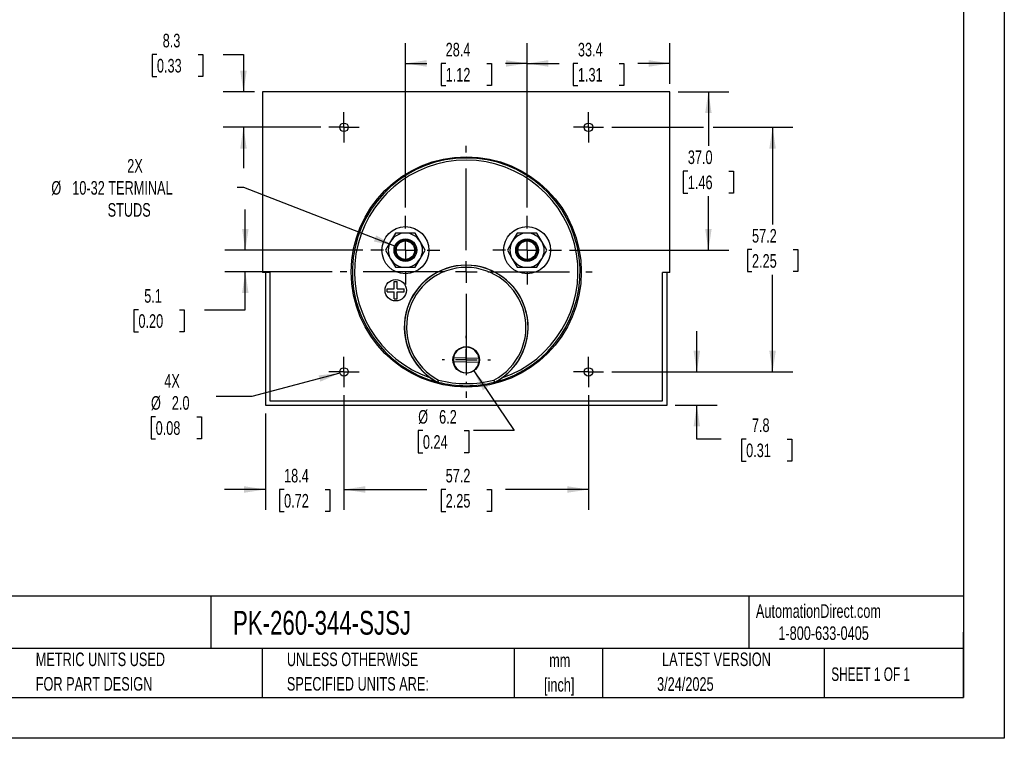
# Model space of a CAD drawing. Header units: millimetres. Extents: x 0 to 419, y 0 to 324.
# Tile 2 of 3: x 189 to 419, y 0 to 168. Entities that reach past the tile are written whole.
import ezdxf

# ---------------------------------------------------------------- set-up
doc = ezdxf.new("R2010")
doc.units = ezdxf.units.MM
doc.header["$LTSCALE"] = 1.5
doc.linetypes.add('CENTERX2', pattern=[20.32, 12.7, -2.54, 2.54, -2.54])
doc.layers.add('CENTER', color=40, linetype='CENTERX2')
doc.layers.add('DIMENSIONS', color=140, linetype='Continuous', lineweight=25)
doc.layers.add('TEXT', color=140, linetype='Continuous', lineweight=25)
doc.styles.add('SLDTEXTSTYLE0', font='TXT', dxfattribs={"width": 0.7})
doc.styles.add('SLDTEXTSTYLE1', font='TXT', dxfattribs={"width": 0.65})
doc.dimstyles.new('SLDDIMSTYLE0', dxfattribs={"dimtxt": 3.237012, "dimasz": 4.953, "dimexe": 0, "dimexo": 0.0625, "dimgap": 0.809253, "dimtad": 0, "dimtih": 1, "dimtoh": 1, "dimrnd": 1e-09, "dimzin": 12, "dimdsep": 46, "dimtxsty": 'SLDTEXTSTYLE0', "dimsah": 1, "dimcen": 0.09, "dimadec": 0, "dimazin": 3, "dimtfac": 1, "dimtofl": 0, "dimtmove": 0, "dimatfit": 3, "dimfxl": 0, "dimfrac": 2, "dimtolj": 1, "dimtzin": 12, "dimarcsym": 0})
doc.dimstyles.new('SLDDIMSTYLE1', dxfattribs={"dimtxt": 3.237012, "dimasz": 4.953, "dimexe": 0, "dimexo": 0.0625, "dimgap": 0.809253, "dimtad": 0, "dimtih": 1, "dimtoh": 1, "dimrnd": 1e-09, "dimzin": 12, "dimdsep": 46, "dimtxsty": 'SLDTEXTSTYLE0', "dimsah": 1, "dimcen": 0.09, "dimadec": 0, "dimazin": 3, "dimtfac": 1, "dimtmove": 0, "dimatfit": 0, "dimfxl": 0, "dimfrac": 2, "dimtolj": 1, "dimtzin": 12, "dimarcsym": 0})
doc.dimstyles.new('SLDDIMSTYLE2', dxfattribs={"dimtxt": 3.237012, "dimasz": 4.953, "dimexe": 0, "dimexo": 0.0625, "dimgap": 0.809253, "dimtad": 0, "dimtih": 1, "dimtoh": 1, "dimrnd": 1e-09, "dimzin": 12, "dimdsep": 46, "dimtxsty": 'SLDTEXTSTYLE0', "dimsah": 1, "dimcen": 0, "dimadec": 0, "dimazin": 3, "dimtfac": 1, "dimtofl": 0, "dimtmove": 0, "dimatfit": 3, "dimfxl": 0, "dimfrac": 2, "dimtolj": 1, "dimtzin": 12, "dimarcsym": 0})
doc.dimstyles.new('SLDDIMSTYLE3', dxfattribs={"dimtxt": 3.237012, "dimasz": 4.953, "dimexe": 0, "dimexo": 0.0625, "dimgap": 0.809253, "dimtad": 0, "dimtih": 1, "dimtoh": 1, "dimrnd": 1e-09, "dimzin": 4, "dimdsep": 46, "dimtxsty": 'SLDTEXTSTYLE0', "dimsah": 1, "dimcen": 0.09, "dimadec": 0, "dimazin": 1, "dimtfac": 1, "dimtofl": 0, "dimtmove": 0, "dimatfit": 3, "dimfxl": 0, "dimfrac": 2, "dimtolj": 1, "dimtzin": 12, "dimarcsym": 0})
doc.dimstyles.new('SLDDIMSTYLE5', dxfattribs={"dimtxt": 3.237012, "dimasz": 4.953, "dimexe": 0, "dimexo": 0.0625, "dimgap": 0.809253, "dimtad": 0, "dimtih": 1, "dimtoh": 1, "dimrnd": 1e-09, "dimzin": 12, "dimdsep": 46, "dimtxsty": 'SLDTEXTSTYLE0', "dimsah": 1, "dimcen": 0, "dimadec": 0, "dimazin": 3, "dimtfac": 1, "dimtofl": 0, "dimtmove": 0, "dimatfit": 3, "dimfxl": 0, "dimfrac": 2, "dimtolj": 1, "dimtzin": 12, "dimarcsym": 0})
doc.dimstyles.new('SLDDIMSTYLE6', dxfattribs={"dimtxt": 3.237012, "dimasz": 4.953, "dimexe": 0, "dimexo": 0.0625, "dimgap": 0.809253, "dimtad": 0, "dimtih": 1, "dimtoh": 1, "dimrnd": 1e-09, "dimzin": 4, "dimdsep": 46, "dimtxsty": 'SLDTEXTSTYLE0', "dimsah": 1, "dimcen": 0, "dimadec": 0, "dimazin": 1, "dimtfac": 1, "dimtofl": 0, "dimtmove": 0, "dimatfit": 3, "dimfxl": 0, "dimfrac": 2, "dimtolj": 1, "dimtzin": 12, "dimarcsym": 0})

# ---------------------------------------------------------------- blocks, each defined once
blk = doc.blocks.new('SW_NOTE_0')
at = {"layer": 'TEXT', "color": 0, "linetype": 'CENTERX2', "lineweight": 18, "char_height": 2.775, "attachment_point": 1, "style": 'SLDTEXTSTYLE0'}
for s, insert in [('SIFAM TINSLEY CONTENDER PANEL METER, 3.5IN ANALOG DIAL DISPLAY, 0-600 VAC, VOLTAGE INPUT, SELF', (0, 3.58)), ('CONTAINED, MOVING IRON, ROUND 4-HOLE MOUNT', (0, -1.45))]:
    blk.add_mtext(s, dxfattribs=dict(at, insert=insert))
blk = doc.blocks.new('SW_NOTE_0_1')
at = {"layer": 'TEXT', "color": 0, "linetype": 'CENTERX2', "lineweight": 18, "char_height": 3.175, "attachment_point": 2, "style": 'SLDTEXTSTYLE0'}
for s, insert in [('mm', (4.27, 4.09)), ('[inch]', (4.14, -1.64))]:
    blk.add_mtext(s, dxfattribs=dict(at, insert=insert))
blk = doc.blocks.new('SW_NOTE_0_2')
at = {"layer": 'TEXT', "color": 0, "linetype": 'CENTERX2', "lineweight": 18, "char_height": 3.175, "attachment_point": 1, "style": 'SLDTEXTSTYLE0'}
for s, insert in [('UNLESS OTHERWISE', (0, 4.09)), ('SPECIFIED UNITS ARE:', (0, -1.64))]:
    blk.add_mtext(s, dxfattribs=dict(at, insert=insert))
blk = doc.blocks.new('SW_NOTE_0_6')
at = {"layer": 'TEXT', "color": 0, "linetype": 'CENTERX2', "lineweight": 18, "char_height": 3.175, "attachment_point": 1, "style": 'SLDTEXTSTYLE0'}
for s, insert in [('METRIC UNITS USED', (0, 4.09)), ('FOR PART DESIGN', (0, -1.64))]:
    blk.add_mtext(s, dxfattribs=dict(at, insert=insert))
blk = doc.blocks.new('_D_14')
at = {"layer": 'DIMENSIONS'}
for p, q in [((264.76, 80.14), (264.76, 53.37)), ((246.38, 75.9), (246.38, 53.37)), ((246.38, 58.13), (236.86, 58.13)), ((250.76, 58.13), (249.68, 58.13)), ((249.68, 58.13), (249.68, 52.99)), ((260.38, 58.13), (261.47, 58.13)), ((261.47, 58.13), (261.47, 52.99)), ((264.76, 58.13), (274.29, 58.13)), ((249.68, 52.99), (250.76, 52.99)), ((261.47, 52.99), (260.38, 52.99))]:
    blk.add_line(p, q, dxfattribs=at)
for points in [[(246.38, 58.13), (241.43, 58.89), (241.43, 57.37)], [(264.76, 58.13), (269.72, 57.37), (269.72, 58.89)]]:
    blk.add_solid(points, dxfattribs=at)
at = {"layer": 'DIMENSIONS', "char_height": 3.175, "attachment_point": 1, "style": 'SLDTEXTSTYLE0'}
for s, insert in [('18.4', (250.76, 62.95)), ('0.72', (250.76, 57.08))]:
    blk.add_mtext(s, dxfattribs=dict(at, insert=insert))
blk = doc.blocks.new('_D_15')
at = {"layer": 'DIMENSIONS'}
for p, q in [((264.76, 80.14), (264.76, 53.37)), ((321.91, 80.14), (321.91, 53.37)), ((264.76, 58.13), (284.14, 58.13)), ((288.53, 58.13), (287.44, 58.13)), ((287.44, 58.13), (287.44, 52.99)), ((298.15, 58.13), (299.24, 58.13)), ((299.24, 58.13), (299.24, 52.99)), ((321.91, 58.13), (302.53, 58.13)), ((287.44, 52.99), (288.53, 52.99)), ((299.24, 52.99), (298.15, 52.99))]:
    blk.add_line(p, q, dxfattribs=at)
for points in [[(264.76, 58.13), (269.72, 57.37), (269.72, 58.89)], [(321.91, 58.13), (316.96, 58.89), (316.96, 57.37)]]:
    blk.add_solid(points, dxfattribs=at)
at = {"layer": 'DIMENSIONS', "char_height": 3.175, "attachment_point": 1, "style": 'SLDTEXTSTYLE0'}
for s, insert in [('57.2', (288.53, 62.95)), ('2.25', (288.53, 57.08))]:
    blk.add_mtext(s, dxfattribs=dict(at, insert=insert))
blk = doc.blocks.new('_D_16')
at = {"layer": 'DIMENSIONS'}
for p, q in [((347.24, 85.59), (347.24, 95.11)), ((327.36, 85.59), (352, 85.59)), ((342.2, 77.8), (352, 77.8)), ((347.24, 69.91), (347.24, 77.8)), ((352.92, 69.91), (347.24, 69.91)), ((358.76, 69.91), (357.67, 69.91)), ((357.67, 69.91), (357.67, 64.77)), ((368.38, 69.91), (369.46, 69.91)), ((369.46, 69.91), (369.46, 64.77)), ((357.67, 64.77), (358.76, 64.77)), ((369.46, 64.77), (368.38, 64.77))]:
    blk.add_line(p, q, dxfattribs=at)
for points in [[(347.24, 85.59), (348, 90.54), (346.47, 90.54)], [(347.24, 77.8), (346.47, 72.85), (348, 72.85)]]:
    blk.add_solid(points, dxfattribs=at)
at = {"layer": 'DIMENSIONS', "char_height": 3.175, "attachment_point": 1, "style": 'SLDTEXTSTYLE0'}
for s, insert in [('7.8', (360.1, 74.73)), ('0.31', (358.76, 68.86))]:
    blk.add_mtext(s, dxfattribs=dict(at, insert=insert))
blk = doc.blocks.new('_D_17')
at = {"layer": 'DIMENSIONS'}
for p, q in [((279.11, 123.98), (279.11, 162.43)), ((307.56, 123.98), (307.56, 162.43)), ((279.11, 157.66), (284.14, 157.66)), ((288.53, 157.66), (287.44, 157.66)), ((287.44, 157.66), (287.44, 152.52)), ((298.15, 157.66), (299.24, 157.66)), ((299.24, 157.66), (299.24, 152.52)), ((307.56, 157.66), (302.53, 157.66)), ((287.44, 152.52), (288.53, 152.52)), ((299.24, 152.52), (298.15, 152.52))]:
    blk.add_line(p, q, dxfattribs=at)
for points in [[(279.11, 157.66), (284.07, 156.9), (284.07, 158.43)], [(307.56, 157.66), (302.61, 158.43), (302.61, 156.9)]]:
    blk.add_solid(points, dxfattribs=at)
at = {"layer": 'DIMENSIONS', "char_height": 3.175, "attachment_point": 1, "style": 'SLDTEXTSTYLE0'}
for s, insert in [('28.4', (288.53, 162.48)), ('1.12', (288.53, 156.61))]:
    blk.add_mtext(s, dxfattribs=dict(at, insert=insert))
blk = doc.blocks.new('_D_18')
at = {"layer": 'DIMENSIONS'}
for p, q in [((307.56, 123.98), (307.56, 162.43)), ((340.94, 152.91), (340.94, 162.43)), ((307.56, 157.66), (315.05, 157.66)), ((319.44, 157.66), (318.35, 157.66)), ((318.35, 157.66), (318.35, 152.52)), ((329.06, 157.66), (330.15, 157.66)), ((330.15, 157.66), (330.15, 152.52)), ((340.94, 157.66), (333.45, 157.66)), ((318.35, 152.52), (319.44, 152.52)), ((330.15, 152.52), (329.06, 152.52))]:
    blk.add_line(p, q, dxfattribs=at)
for points in [[(307.56, 157.66), (312.52, 156.9), (312.52, 158.43)], [(340.94, 157.66), (335.99, 158.43), (335.99, 156.9)]]:
    blk.add_solid(points, dxfattribs=at)
at = {"layer": 'DIMENSIONS', "char_height": 3.175, "attachment_point": 1, "style": 'SLDTEXTSTYLE0'}
for s, insert in [('33.4', (319.44, 162.48)), ('1.31', (319.44, 156.61))]:
    blk.add_mtext(s, dxfattribs=dict(at, insert=insert))
blk = doc.blocks.new('_D_19')
at = {"layer": 'DIMENSIONS'}
for p, q in [((221.04, 159.77), (219.96, 159.77)), ((219.96, 159.77), (219.96, 154.62)), ((230.66, 159.77), (231.75, 159.77)), ((231.75, 159.77), (231.75, 154.62)), ((236.5, 159.77), (241.27, 159.77)), ((241.27, 159.77), (241.27, 151.01)), ((219.96, 154.62), (221.04, 154.62)), ((231.75, 154.62), (230.66, 154.62)), ((243.83, 151.01), (236.51, 151.01)), ((259.32, 142.74), (236.51, 142.74)), ((241.27, 142.74), (241.27, 133.21))]:
    blk.add_line(p, q, dxfattribs=at)
for points in [[(241.27, 151.01), (242.03, 155.96), (240.51, 155.96)], [(241.27, 142.74), (240.51, 137.78), (242.03, 137.78)]]:
    blk.add_solid(points, dxfattribs=at)
at = {"layer": 'DIMENSIONS', "char_height": 3.175, "attachment_point": 1, "style": 'SLDTEXTSTYLE0'}
for s, insert in [('8.3', (222.39, 164.59)), ('0.33', (221.04, 158.72))]:
    blk.add_mtext(s, dxfattribs=dict(at, insert=insert))
blk = doc.blocks.new('_D_20')
at = {"layer": 'DIMENSIONS'}
for p, q in [((327.36, 142.74), (348.8, 142.74)), ((351.09, 142.74), (369.7, 142.74)), ((364.94, 142.74), (364.94, 120.03)), ((360.13, 114.16), (359.04, 114.16)), ((359.04, 114.16), (359.04, 109.02)), ((369.75, 114.16), (370.84, 114.16)), ((370.84, 114.16), (370.84, 109.02)), ((359.04, 109.02), (360.13, 109.02)), ((364.94, 85.59), (364.94, 108.29)), ((370.84, 109.02), (369.75, 109.02)), ((327.36, 85.59), (369.7, 85.59))]:
    blk.add_line(p, q, dxfattribs=at)
for points in [[(364.94, 142.74), (364.18, 137.78), (365.7, 137.78)], [(364.94, 85.59), (365.7, 90.54), (364.18, 90.54)]]:
    blk.add_solid(points, dxfattribs=at)
at = {"layer": 'DIMENSIONS', "char_height": 3.175, "attachment_point": 1, "style": 'SLDTEXTSTYLE0'}
for s, insert in [('57.2', (360.13, 118.98)), ('2.25', (360.13, 113.11))]:
    blk.add_mtext(s, dxfattribs=dict(at, insert=insert))
blk = doc.blocks.new('_D_21')
at = {"layer": 'DIMENSIONS'}
for p, q in [((342.84, 151.01), (354.71, 151.01)), ((349.94, 151.01), (349.94, 138.39)), ((345.13, 132.52), (344.05, 132.52)), ((344.05, 132.52), (344.05, 127.38)), ((354.75, 132.52), (355.84, 132.52)), ((355.84, 132.52), (355.84, 127.38)), ((344.05, 127.38), (345.13, 127.38)), ((349.94, 114.03), (349.94, 126.65)), ((355.84, 127.38), (354.75, 127.38)), ((317.51, 114.03), (354.71, 114.03))]:
    blk.add_line(p, q, dxfattribs=at)
for points in [[(349.94, 151.01), (349.18, 146.05), (350.7, 146.05)], [(349.94, 114.03), (350.7, 118.99), (349.18, 118.99)]]:
    blk.add_solid(points, dxfattribs=at)
at = {"layer": 'DIMENSIONS', "char_height": 3.175, "attachment_point": 1, "style": 'SLDTEXTSTYLE0'}
for s, insert in [('37.0', (345.13, 137.34)), ('1.46', (345.13, 131.47))]:
    blk.add_mtext(s, dxfattribs=dict(at, insert=insert))
blk = doc.blocks.new('_D_22')
at = {"layer": 'DIMENSIONS'}
for p, q in [((241.36, 128.66), (239.82, 128.66)), ((276.64, 114.99), (241.36, 128.66))]:
    blk.add_line(p, q, dxfattribs=at)
blk.add_solid([(276.64, 114.99), (272.3, 117.49), (271.75, 116.07)], dxfattribs=at)
at = {"layer": 'DIMENSIONS', "char_height": 3.175, "attachment_point": 1, "style": 'SLDTEXTSTYLE0'}
for s, insert in [('2X', (214.1, 135.32)), ('%%c', (196.36, 130.18)), ('10-32 TERMINAL', (201.25, 130.18)), ('STUDS', (209.52, 125.03))]:
    blk.add_mtext(s, dxfattribs=dict(at, insert=insert))
blk = doc.blocks.new('_D_23')
at = {"layer": 'DIMENSIONS'}
for p, q in [((263.8, 85.33), (243.25, 79.82)), ((243.25, 79.82), (234.92, 79.82)), ((220.74, 75.12), (219.66, 75.12)), ((219.66, 75.12), (219.66, 69.98)), ((230.36, 75.12), (231.45, 75.12)), ((231.45, 75.12), (231.45, 69.98)), ((219.66, 69.98), (220.74, 69.98)), ((231.45, 69.98), (230.36, 69.98))]:
    blk.add_line(p, q, dxfattribs=at)
blk.add_solid([(263.8, 85.33), (258.82, 84.78), (259.21, 83.31)], dxfattribs=at)
at = {"layer": 'DIMENSIONS', "char_height": 3.175, "attachment_point": 1, "style": 'SLDTEXTSTYLE0'}
for s, insert in [('4X', (222.76, 85.08)), ('%%c', (219.65, 79.94)), ('2.0', (224.53, 79.94)), ('0.08', (220.74, 74.07))]:
    blk.add_mtext(s, dxfattribs=dict(at, insert=insert))
blk = doc.blocks.new('_D_24')
at = {"layer": 'DIMENSIONS'}
for p, q in [((295.08, 85.82), (304.53, 71.88)), ((283.21, 71.88), (282.12, 71.88)), ((282.12, 71.88), (282.12, 66.73)), ((292.83, 71.88), (293.92, 71.88)), ((293.92, 71.88), (293.92, 66.73)), ((304.53, 71.88), (295, 71.88)), ((282.12, 66.73), (283.21, 66.73)), ((293.92, 66.73), (292.83, 66.73))]:
    blk.add_line(p, q, dxfattribs=at)
blk.add_solid([(295.08, 85.82), (297.23, 81.29), (298.49, 82.15)], dxfattribs=at)
at = {"layer": 'DIMENSIONS', "char_height": 3.175, "attachment_point": 1, "style": 'SLDTEXTSTYLE0'}
for s, insert in [('%%c', (282.11, 76.69)), ('6.2', (287, 76.69)), ('0.24', (283.21, 70.82))]:
    blk.add_mtext(s, dxfattribs=dict(at, insert=insert))
blk = doc.blocks.new('_D_25')
at = {"layer": 'DIMENSIONS'}
for p, q in [((241.7, 114.03), (241.7, 123.56)), ((269.17, 114.03), (236.94, 114.03)), ((262, 108.95), (236.94, 108.95)), ((241.7, 100.12), (241.7, 108.95)), ((216.72, 100.12), (215.63, 100.12)), ((215.63, 100.12), (215.63, 94.97)), ((226.34, 100.12), (227.43, 100.12)), ((227.43, 100.12), (227.43, 94.97)), ((232.17, 100.12), (241.7, 100.12)), ((215.63, 94.97), (216.72, 94.97)), ((227.43, 94.97), (226.34, 94.97))]:
    blk.add_line(p, q, dxfattribs=at)
for points in [[(241.7, 114.03), (242.46, 118.99), (240.94, 118.99)], [(241.7, 108.95), (240.94, 104), (242.46, 104)]]:
    blk.add_solid(points, dxfattribs=at)
at = {"layer": 'DIMENSIONS', "char_height": 3.175, "attachment_point": 1, "style": 'SLDTEXTSTYLE0'}
for s, insert in [('5.1', (218.07, 104.94)), ('0.20', (216.72, 99.07))]:
    blk.add_mtext(s, dxfattribs=dict(at, insert=insert))
blk = doc.blocks.new('SW_CENTERMARKSYMBOL_1')
at = {"layer": 'CENTER', "color": 0}
for p, q in [((0, 5.08), (0, 8.04)), ((0, 0), (0, 2.54)), ((-5.08, 0), (-8.04, 0)), ((0, 0), (-2.54, 0)), ((0, 0), (0, -2.54)), ((0, 0), (2.54, 0)), ((5.08, 0), (8.04, 0)), ((0, -5.08), (0, -8.04))]:
    blk.add_line(p, q, dxfattribs=at)
blk = doc.blocks.new('SW_CENTERMARKSYMBOL_2')
at = {"layer": 'CENTER', "color": 0}
for p, q in [((0, 5.08), (0, 8.04)), ((0, 0), (0, 2.54)), ((-5.08, 0), (-8.04, 0)), ((0, 0), (-2.54, 0)), ((0, 0), (0, -2.54)), ((0, 0), (2.54, 0)), ((5.08, 0), (8.04, 0)), ((0, -5.08), (0, -8.04))]:
    blk.add_line(p, q, dxfattribs=at)
blk = doc.blocks.new('SW_CENTERMARKSYMBOL_3')
at = {"layer": 'CENTER', "color": 0}
for p, q in [((0, 2.54), (0, 3.54)), ((0, 0), (0, 2.54)), ((-2.54, 0), (-3.54, 0)), ((0, 0), (-2.54, 0)), ((0, 0), (0, -2.54)), ((0, 0), (2.54, 0)), ((2.54, 0), (3.54, 0)), ((0, -2.54), (0, -3.54))]:
    blk.add_line(p, q, dxfattribs=at)
blk = doc.blocks.new('SW_CENTERMARKSYMBOL_4')
at = {"layer": 'CENTER', "color": 0}
for p, q in [((0, 2.54), (0, 3.54)), ((0, 0), (0, 2.54)), ((-2.54, 0), (-3.54, 0)), ((0, 0), (-2.54, 0)), ((0, 0), (0, -2.54)), ((0, 0), (2.54, 0)), ((2.54, 0), (3.54, 0)), ((0, -2.54), (0, -3.54))]:
    blk.add_line(p, q, dxfattribs=at)
blk = doc.blocks.new('SW_CENTERMARKSYMBOL_5')
at = {"layer": 'CENTER', "color": 0}
for p, q in [((0, 2.54), (0, 3.54)), ((0, 0), (0, 2.54)), ((-2.54, 0), (-3.54, 0)), ((0, 0), (-2.54, 0)), ((0, 0), (0, -2.54)), ((0, 0), (2.54, 0)), ((2.54, 0), (3.54, 0)), ((0, -2.54), (0, -3.54))]:
    blk.add_line(p, q, dxfattribs=at)
blk = doc.blocks.new('SW_CENTERMARKSYMBOL_6')
at = {"layer": 'CENTER', "color": 0}
for p, q in [((0, 2.54), (0, 3.54)), ((0, 0), (0, 2.54)), ((-2.54, 0), (-3.54, 0)), ((0, 0), (-2.54, 0)), ((0, 0), (0, -2.54)), ((0, 0), (2.54, 0)), ((2.54, 0), (3.54, 0)), ((0, -2.54), (0, -3.54))]:
    blk.add_line(p, q, dxfattribs=at)
blk = doc.blocks.new('SW_CENTERMARKSYMBOL_7')
at = {"layer": 'CENTER', "color": 0}
for p, q in [((0, 5.08), (0, 29.44)), ((0, 0), (0, 2.54)), ((-5.08, 0), (-29.44, 0)), ((0, 0), (-2.54, 0)), ((0, 0), (0, -2.54)), ((0, 0), (2.54, 0)), ((5.08, 0), (29.44, 0)), ((0, -5.08), (0, -29.44))]:
    blk.add_line(p, q, dxfattribs=at)
blk = doc.blocks.new('SW_CENTERMARKSYMBOL_8')
at = {"layer": 'CENTER', "color": 0}
for p, q in [((0, 5.08), (0, 5.64)), ((0, 0), (0, 2.54)), ((-5.08, 0), (-5.64, 0)), ((0, 0), (-2.54, 0)), ((0, 0), (0, -2.54)), ((0, 0), (2.54, 0)), ((5.08, 0), (5.64, 0)), ((0, -5.08), (0, -5.64))]:
    blk.add_line(p, q, dxfattribs=at)

msp = doc.modelspace()

# ---------------------------------------------------------------- linework, layer by layer
at = {"color": 7, "linetype": 'Continuous'}
for p, q in [((419.104, 323.854), (419.104, 0.004)), ((419.104, 0.004), (0.004, 0.004))]:
    msp.add_line(p, q, dxfattribs=at)
for p, q in [((245.739, 151.005), (245.739, 108.805)), ((340.939, 151.005), (245.739, 151.005)), ((340.939, 108.805), (340.939, 151.005)), ((276.805, 118.034), (275.65, 116.034)), ((279.115, 118.034), (276.805, 118.034)), ((281.424, 118.034), (279.115, 118.034)), ((282.579, 116.034), (281.424, 118.034)), ((305.253, 118.034), (304.098, 116.034)), ((307.563, 118.034), (305.253, 118.034)), ((309.872, 118.034), (307.563, 118.034)), ((311.027, 116.034), (309.872, 118.034)), ((275.65, 116.034), (274.496, 114.034)), ((283.733, 114.034), (282.579, 116.034)), ((304.098, 116.034), (302.944, 114.034)), ((312.181, 114.034), (311.027, 116.034)), ((274.496, 114.034), (275.65, 112.034)), ((282.579, 112.034), (283.733, 114.034)), ((302.944, 114.034), (304.098, 112.034)), ((311.027, 112.034), (312.181, 114.034)), ((275.65, 112.034), (276.805, 110.034)), ((281.424, 110.034), (282.579, 112.034)), ((304.098, 112.034), (305.253, 110.034)), ((309.872, 110.034), (311.027, 112.034)), ((247.439, 108.805), (245.739, 108.805)), ((246.384, 108.805), (246.384, 77.801)), ((247.439, 108.805), (247.439, 78.805)), ((276.805, 110.034), (279.115, 110.034)), ((279.115, 110.034), (281.424, 110.034)), ((305.253, 110.034), (307.563, 110.034)), ((307.563, 110.034), (309.872, 110.034)), ((340.939, 108.805), (339.239, 108.805)), ((339.239, 78.805), (339.239, 108.805)), ((340.293, 77.801), (340.293, 108.805)), ((276.515, 105.034), (276.515, 106.684)), ((276.515, 106.684), (277.215, 106.684)), ((277.215, 105.034), (277.215, 106.684)), ((274.865, 104.334), (274.865, 105.034)), ((274.865, 105.034), (276.515, 105.034)), ((274.865, 104.334), (276.515, 104.334)), ((276.515, 102.684), (276.515, 104.334)), ((277.215, 105.034), (278.865, 105.034)), ((277.215, 104.334), (278.865, 104.334)), ((277.215, 102.684), (277.215, 104.334)), ((278.865, 104.334), (278.865, 105.034)), ((276.515, 102.684), (277.215, 102.684)), ((296.283, 87.808), (290.369, 87.961)), ((290.394, 88.96), (296.309, 88.808)), ((286.653, 83.236), (286.641, 83.204)), ((286.641, 83.204), (286.694, 83.183)), ((286.706, 83.216), (286.694, 83.183)), ((299.984, 83.183), (299.971, 83.216)), ((299.984, 83.183), (300.036, 83.204)), ((300.036, 83.204), (300.024, 83.236)), ((247.439, 78.805), (339.239, 78.805)), ((246.384, 77.801), (340.293, 77.801))]:
    msp.add_line(p, q)
for centre, radius in [((264.764, 142.736), 1), ((321.914, 142.736), 1), ((293.339, 108.954), 26.898), ((279.115, 114.034), 5.5), ((307.563, 114.034), 5.5), ((279.115, 114.034), 2.65), ((279.115, 114.034), 2.4), ((279.115, 114.034), 2.15), ((307.563, 114.034), 2.65), ((307.563, 114.034), 2.4), ((307.563, 114.034), 2.15), ((276.865, 104.684), 2.5), ((293.339, 88.384), 3.1), ((264.764, 85.586), 1), ((321.914, 85.586), 1)]:
    msp.add_circle(centre, radius)
for centre, radius, start, end in [((293.339, 108.954), 26.614, 284.45849, 255.54151), ((293.339, 108.954), 26.114, 288.62009, 251.37991), ((279.115, 114.034), 4, 90, 150), ((279.115, 114.034), 4, 30, 90), ((307.563, 114.034), 4, 90, 150), ((307.563, 114.034), 4, 30, 90), ((279.115, 114.034), 4, 150, 210), ((279.115, 114.034), 4, 330, 30), ((307.563, 114.034), 4, 150, 210), ((307.563, 114.034), 4, 330, 30), ((279.115, 114.034), 4, 210, 270), ((293.339, 96.052), 14.486, 305.14162, 234.85838), ((293.339, 96.052), 14.455, 297.54874, 242.45126), ((279.115, 114.034), 4, 270, 330), ((307.563, 114.034), 4, 210, 270), ((307.563, 114.034), 4, 270, 330), ((293.339, 96.052), 13.955, 297.66635, 242.33365), ((293.339, 88.384), 3, 8.11511, 168.92697), ((293.339, 88.384), 3, 168.92697, 188.11511), ((293.339, 88.384), 3, 188.11511, 348.92697), ((293.339, 88.384), 3, 348.92697, 8.11511), ((293.841, 96.821), 15.403, 234.9769, 242.13272), ((327.292, 65.188), 44.466, 155.40743, 156.05277), ((286.769, 83.458), 0.25, 242.45176, 255.54975), ((236, 99.702), 53.319, 341.98873, 342.52691), ((293.339, 108.954), 26.579, 255.55022, 284.44978), ((293.339, 108.941), 26.067, 255.60627, 284.39373), ((350.677, 99.702), 53.319, 197.47309, 198.01127), ((259.386, 65.188), 44.466, 23.94723, 24.59257), ((299.909, 83.458), 0.25, 284.45028, 297.54819), ((292.789, 96.899), 15.495, 297.8885, 305.00188)]:
    msp.add_arc(centre, radius, start, end)
at = {"layer": 'TEXT'}
for p, q in [((409.575, 314.325), (409.575, 9.525)), ((409.575, 33.189), (9.525, 33.189)), ((233.638, 33.189), (233.638, 20.955)), ((359.363, 33.189), (359.363, 20.955)), ((409.575, 9.525), (409.575, 24.765)), ((409.575, 20.955), (9.525, 20.955)), ((245.67, 20.955), (245.67, 9.525)), ((304.536, 20.955), (304.536, 9.525)), ((325.218, 20.955), (325.218, 9.525)), ((377.023, 20.955), (377.023, 9.525)), ((9.525, 9.525), (409.575, 9.525))]:
    msp.add_line(p, q, dxfattribs=at)

# ---------------------------------------------------------------- block references
at = {"layer": 'CENTER'}
for name, p in [('SW_CENTERMARKSYMBOL_3', (264.764, 142.736)), ('SW_CENTERMARKSYMBOL_4', (321.914, 142.736)), ('SW_CENTERMARKSYMBOL_7', (293.339, 108.954)), ('SW_CENTERMARKSYMBOL_1', (279.115, 114.034)), ('SW_CENTERMARKSYMBOL_2', (307.563, 114.034)), ('SW_CENTERMARKSYMBOL_8', (293.339, 88.384)), ('SW_CENTERMARKSYMBOL_6', (264.764, 85.586)), ('SW_CENTERMARKSYMBOL_5', (321.914, 85.586))]:
    msp.add_blockref(name, p, dxfattribs=at)
at = {"layer": 'TEXT', "linetype": 'CENTERX2', "lineweight": 18}
for name, p in [('SW_NOTE_0', (11.42, 27.217)), ('SW_NOTE_0_6', (192.718, 15.953)), ('SW_NOTE_0_2', (251.412, 15.953)), ('SW_NOTE_0_1', (310.929, 15.729))]:
    msp.add_blockref(name, p, dxfattribs=at)

# ---------------------------------------------------------------- texts
for s, insert, char_height, attachment_point, style in [('AutomationDirect.com', (361.042, 31.315), 3.175, 1, 'SLDTEXTSTYLE0'), ('PK-260-344-SJSJ', (238.812, 29.764), 5.55625, 1, 'SLDTEXTSTYLE0'), ('1-800-633-0405', (366.287, 26.156), 3.175, 1, 'SLDTEXTSTYLE0'), ('LATEST VERSION', (351.828, 20.046), 3.175, 2, 'SLDTEXTSTYLE0'), ('SHEET 1 OF 1', (378.662, 16.577), 3.175, 1, 'SLDTEXTSTYLE1'), ('3/24/2025', (344.552, 14.267), 3.175, 2, 'SLDTEXTSTYLE0')]:
    msp.add_mtext(s, dxfattribs=dict(at, insert=insert, char_height=char_height, attachment_point=attachment_point, style=style))

# ---------------------------------------------------------------- dimensions: what is measured, and where the dimension line sits
at = {"layer": 'DIMENSIONS'}
for base, p1, p2, dimstyle, picture, middle in [((241.269, 151.005), (261.224, 142.736), (245.739, 151.005), 'SLDDIMSTYLE1', '_D_19', (241.269, 159.768)), ((349.943, 151.005), (315.603, 114.034), (340.939, 151.005), 'SLDDIMSTYLE3', '_D_21', (349.943, 132.52)), ((364.939, 85.586), (325.454, 142.736), (325.454, 85.586), 'SLDDIMSTYLE0', '_D_20', (364.939, 114.161)), ((241.7, 114.034), (263.901, 108.954), (271.075, 114.034), 'SLDDIMSTYLE1', '_D_25', (241.7, 100.119)), ((347.2359, 77.8005), (325.4536, 85.5862), (340.2933, 77.8005), 'SLDDIMSTYLE1', '_D_16', (347.2359, 69.9099))]:
    dim = msp.add_linear_dim(base=base, p1=p1, p2=p2, angle=90, dimstyle=dimstyle, dxfattribs=at)
    dim.commit()
    dim.dimension.update_dxf_attribs({"geometry": picture, "text_midpoint": middle, "dimtype": 160})
for base, p1, p2, dimstyle, picture, middle in [((307.563, 157.664), (279.115, 122.074), (307.563, 122.074), 'SLDDIMSTYLE0', '_D_17', (293.339, 157.664)), ((340.939, 157.664), (307.563, 122.074), (340.939, 151.005), 'SLDDIMSTYLE0', '_D_18', (324.251, 157.664)), ((246.384, 58.132), (264.764, 82.046), (246.384, 77.801), 'SLDDIMSTYLE1', '_D_14', (255.574, 58.132)), ((321.914, 58.132), (264.764, 82.046), (321.914, 82.046), 'SLDDIMSTYLE0', '_D_15', (293.339, 58.132))]:
    dim = msp.add_linear_dim(base=base, p1=p1, p2=p2, dimstyle=dimstyle, dxfattribs=at)
    dim.commit()
    dim.dimension.update_dxf_attribs({"geometry": picture, "text_midpoint": middle, "dimtype": 160})
dim = msp.add_diameter_dim_2p(p1=(281.586, 113.077), p2=(276.643, 114.991), text='2X\\P%%c10-32 TERMINAL\\PSTUDS', dimstyle='SLDDIMSTYLE5', override={"dimpost": '<>'}, dxfattribs=at)
dim.commit()
dim.dimension.update_dxf_attribs({"geometry": '_D_22', "text_midpoint": (216.896, 128.657), "dimtype": 163})
dim = msp.add_diameter_dim_2p(p1=(291.599, 90.95), p2=(295.078, 85.818), dimstyle='SLDDIMSTYLE2', dxfattribs=at)
dim.commit()
dim.dimension.update_dxf_attribs({"geometry": '_D_24', "text_midpoint": (288.02, 71.875), "dimtype": 163})
dim = msp.add_diameter_dim_2p(p1=(265.73, 85.845), p2=(263.798, 85.327), text='4X\\P<>', dimstyle='SLDDIMSTYLE6', dxfattribs=at)
dim.commit()
dim.dimension.update_dxf_attribs({"geometry": '_D_23', "text_midpoint": (225.554, 77.694), "dimtype": 163})

doc.saveas('drawing.dxf')
